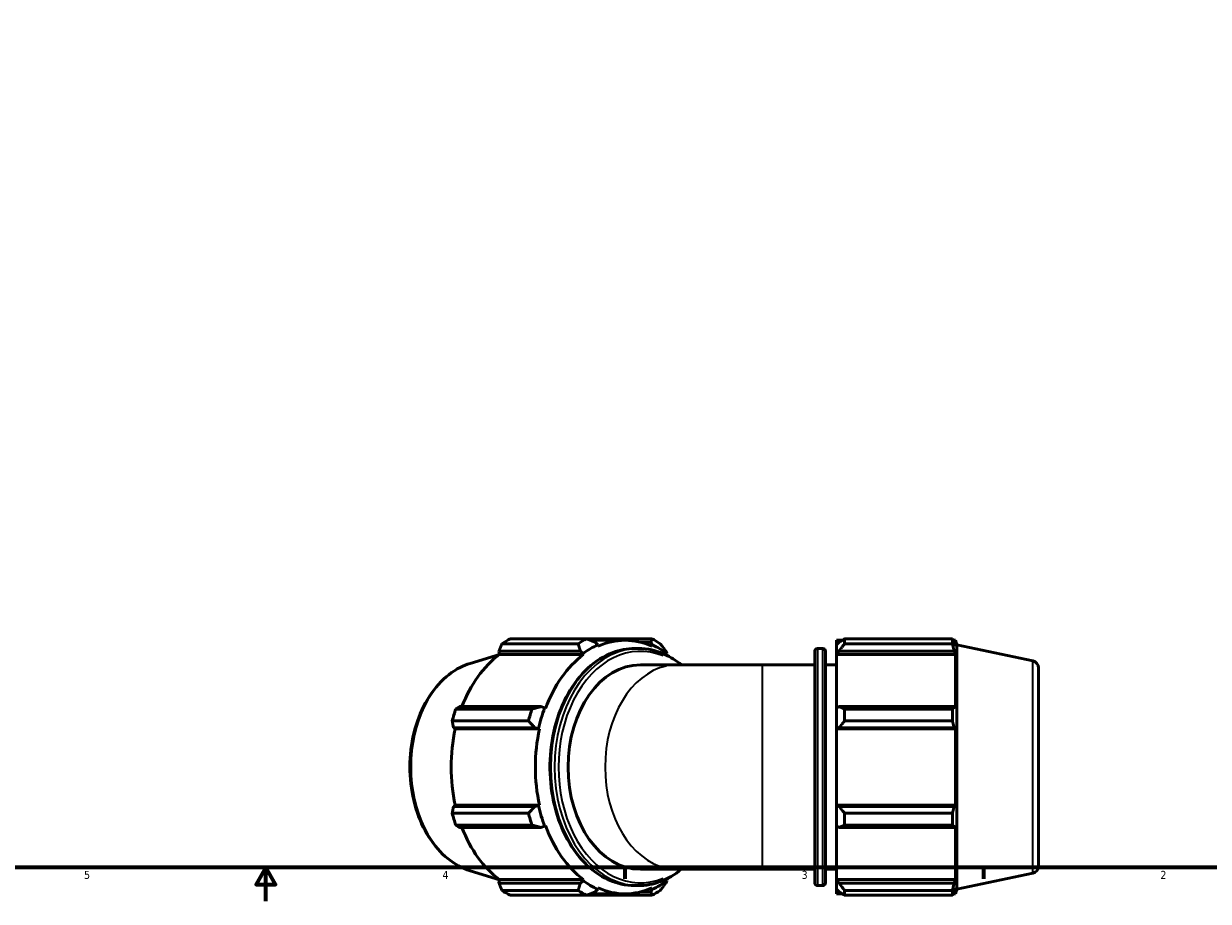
# Model space of a CAD drawing. Header units: inches. Extents: x 0.1 to 55.5, y -17.4 to 41.4.
# Tile 4 of 9: x 14.1 to 28.2, y 0.6 to 11. Entities that reach past the tile are written whole.
import ezdxf

# ---------------------------------------------------------------- set-up
doc = ezdxf.new("R2010")
doc.units = ezdxf.units.IN
doc.header["$MEASUREMENT"] = 0
for name, color, linetype, lineweight in [('Border (ANSI)', 7, 'Continuous', 70), ('Visible (ANSI)', 7, 'Continuous', 50), ('Visible Narrow (ANSI)', 7, 'Continuous', 35)]:
    doc.layers.add(name, color=color, linetype=linetype, lineweight=lineweight)
doc.styles.add('Note Text (ANSI)', font='tahoma.ttf')

# ---------------------------------------------------------------- blocks, each defined once
blk = doc.blocks.new('Borders Default Border')
at = {"layer": 'Border (ANSI)'}
for p, q in [((21.25, 1), (21.25, 0.866)), ((25.5, 1), (25.5, 0.866))]:
    blk.add_line(p, q, dxfattribs=at)
at = {"layer": 'Border (ANSI)', "flags": 128}
for points in [[(0.5, 1), (0.5, 21), (33.5, 21), (33.5, 1), (0.5, 1)], [(17, 0.6), (17, 1), (16.885, 0.8), (17.115, 0.8), (17, 1)]]:
    blk.add_lwpolyline(points, dxfattribs=at)
at = {"layer": 'Border (ANSI)', "color": 5, "true_color": 0x0000ff, "char_height": 0.0945, "attachment_point": 7, "style": 'Note Text (ANSI)'}
for s, insert in [('5', (14.847, 0.864)), ('4', (19.092, 0.866)), ('3', (23.346, 0.864)), ('2', (27.596, 0.866))]:
    blk.add_mtext(s, dxfattribs=dict(at, insert=insert))

msp = doc.modelspace()

# ---------------------------------------------------------------- linework, layer by layer
at = {"layer": 'Visible (ANSI)'}
for p, q in [((20.699, 3.6521), (19.7959, 3.6521)), ((19.8956, 3.7105), (20.7987, 3.7105)), ((21.572, 3.7105), (20.7987, 3.7105)), ((21.2539, 3.6929), (20.8432, 3.6929)), ((20.9311, 3.6387), (20.9014, 3.6695)), ((21.4403, 3.6695), (21.5607, 3.6695)), ((21.5607, 3.6695), (21.5767, 3.6387)), ((23.7579, 3.6929), (23.7579, 3.6387)), ((23.7579, 3.6929), (23.8266, 3.6929)), ((23.7902, 3.6695), (23.7579, 3.6387)), ((23.8548, 3.7105), (23.8548, 3.6521)), ((23.8548, 3.7105), (25.1319, 3.7105)), ((25.1319, 3.6521), (23.8548, 3.6521)), ((25.1319, 3.6521), (25.1319, 3.7105)), ((25.141, 3.6929), (25.1686, 3.6929)), ((25.1686, 3.6233), (25.1529, 3.6695)), ((25.1686, 3.6233), (25.1686, 3.6929)), ((25.1861, 3.6391), (25.1686, 3.6929)), ((19.4191, 3.4192), (19.7656, 3.5258)), ((19.7613, 3.5661), (20.7248, 3.5661)), ((19.7659, 3.5232), (19.7613, 3.5661)), ((20.7635, 3.5232), (19.7659, 3.5232)), ((20.7248, 3.5661), (20.7582, 3.5375)), ((20.7582, 3.5375), (20.7635, 3.5232)), ((20.9345, 3.6233), (20.9311, 3.6387)), ((21.4124, 3.596), (21.3683, 3.596)), ((21.5767, 3.6387), (21.5732, 3.6233)), ((21.7496, 3.5375), (21.7373, 3.5661)), ((21.7443, 3.5232), (21.7496, 3.5375)), ((23.5005, 0.819), (23.5005, 3.5628)), ((23.5337, 3.596), (23.5961, 3.596)), ((23.6292, 3.5628), (23.6292, 0.819)), ((23.7579, 3.5375), (23.7579, 3.6387)), ((23.7579, 3.5375), (23.7902, 3.5661)), ((23.7579, 3.5232), (23.7579, 3.5375)), ((23.7579, 3.5232), (23.7579, 2.8919)), ((23.7579, 3.5232), (25.1686, 3.5232)), ((23.7902, 3.5661), (25.1529, 3.5661)), ((25.1529, 3.5661), (25.1686, 3.5232)), ((25.1686, 2.8844), (25.1686, 3.5232)), ((25.1861, 0.7427), (25.1861, 3.6391)), ((26.0854, 3.448), (25.1861, 3.6391)), ((21.8739, 3.4022), (21.4358, 3.4022)), ((22.8811, 3.4022), (21.8739, 3.4022)), ((22.8811, 3.4022), (23.5005, 3.4022)), ((23.6292, 3.4022), (23.7579, 3.4022)), ((26.1511, 3.3669), (26.1511, 1.0149)), ((19.2491, 2.8787), (20.1521, 2.8787)), ((20.2586, 2.9068), (19.295, 2.9068)), ((20.3017, 2.8919), (20.2586, 2.9068)), ((20.3118, 2.8844), (20.3017, 2.8919)), ((23.7902, 2.9068), (23.7579, 2.8919)), ((23.7579, 2.6474), (23.7579, 2.8919)), ((25.1529, 2.9068), (23.7902, 2.9068)), ((23.8548, 2.8787), (23.8548, 2.7378)), ((23.8548, 2.8787), (25.1319, 2.8787)), ((25.1319, 2.7378), (25.1319, 2.8787)), ((25.1686, 2.8844), (25.1529, 2.9068)), ((20.1108, 2.7378), (19.2078, 2.7378)), ((25.1319, 2.7378), (23.8548, 2.7378)), ((19.2219, 2.6571), (20.1855, 2.6571)), ((19.2435, 2.6426), (19.2219, 2.6571)), ((20.241, 2.6426), (19.2435, 2.6426)), ((20.1855, 2.6571), (20.2301, 2.6474)), ((20.2301, 2.6474), (20.241, 2.6426)), ((23.7579, 2.6474), (23.7902, 2.6571)), ((23.7579, 2.6426), (23.7579, 2.6474)), ((23.7579, 2.6426), (23.7579, 1.7393)), ((23.7579, 2.6426), (25.1686, 2.6426)), ((23.7902, 2.6571), (25.1529, 2.6571)), ((25.1529, 2.6571), (25.1686, 2.6426)), ((25.1686, 1.7393), (25.1686, 2.6426)), ((19.2219, 1.7247), (19.2435, 1.7393)), ((20.1855, 1.7247), (19.2219, 1.7247)), ((20.241, 1.7393), (19.2435, 1.7393)), ((20.2301, 1.7344), (20.1855, 1.7247)), ((20.241, 1.7393), (20.2301, 1.7344)), ((23.7579, 1.7344), (23.7579, 1.7393)), ((23.7579, 1.7393), (25.1686, 1.7393)), ((23.7579, 1.4899), (23.7579, 1.7344)), ((23.7902, 1.7247), (23.7579, 1.7344)), ((25.1529, 1.7247), (23.7902, 1.7247)), ((25.1686, 1.7393), (25.1529, 1.7247)), ((19.2078, 1.6441), (20.1108, 1.6441)), ((23.8548, 1.6441), (23.8548, 1.5031)), ((23.8548, 1.6441), (25.1319, 1.6441)), ((25.1319, 1.5031), (25.1319, 1.6441)), ((20.1521, 1.5031), (19.2491, 1.5031)), ((19.295, 1.475), (20.2586, 1.475)), ((20.2586, 1.475), (20.3017, 1.4899)), ((20.3017, 1.4899), (20.3118, 1.4974)), ((23.7579, 1.4899), (23.7902, 1.475)), ((23.7579, 1.4899), (23.7579, 0.8587)), ((23.7902, 1.475), (25.1529, 1.475)), ((25.1319, 1.5031), (23.8548, 1.5031)), ((25.1529, 1.475), (25.1686, 1.4974)), ((25.1686, 0.8587), (25.1686, 1.4974)), ((19.4191, 0.9626), (19.7656, 0.856)), ((19.7613, 0.8157), (19.7659, 0.8587)), ((20.7635, 0.8587), (19.7659, 0.8587)), ((20.7582, 0.8443), (20.7248, 0.8157)), ((20.7635, 0.8587), (20.7582, 0.8443)), ((21.8739, 0.9797), (21.4358, 0.9797)), ((21.7373, 0.8157), (21.7496, 0.8443)), ((21.7496, 0.8443), (21.7443, 0.8587)), ((21.8739, 0.9797), (22.8811, 0.9797)), ((22.8811, 0.9797), (23.5005, 0.9797)), ((23.6292, 0.9797), (23.7579, 0.9797)), ((23.7579, 0.8443), (23.7579, 0.8587)), ((23.7579, 0.8587), (25.1686, 0.8587)), ((23.7579, 0.7431), (23.7579, 0.8443)), ((23.7902, 0.8157), (23.7579, 0.8443)), ((25.1686, 0.8587), (25.1529, 0.8157)), ((26.0854, 0.9338), (25.1861, 0.7427)), ((20.7248, 0.8157), (19.7613, 0.8157)), ((19.7959, 0.7297), (20.699, 0.7297)), ((20.9014, 0.7123), (20.9311, 0.7431)), ((20.9311, 0.7431), (20.9345, 0.7585)), ((21.4124, 0.7859), (21.3683, 0.7859)), ((21.5607, 0.7123), (21.4403, 0.7123)), ((21.5767, 0.7431), (21.5607, 0.7123)), ((21.5732, 0.7585), (21.5767, 0.7431)), ((23.5337, 0.7859), (23.5961, 0.7859)), ((23.7579, 0.7431), (23.7902, 0.7123)), ((23.7579, 0.7431), (23.7579, 0.689)), ((25.1529, 0.8157), (23.7902, 0.8157)), ((23.8548, 0.7297), (23.8548, 0.6713)), ((23.8548, 0.7297), (25.1319, 0.7297)), ((25.1319, 0.6713), (25.1319, 0.7297)), ((25.1529, 0.7123), (25.1686, 0.7585)), ((25.1686, 0.689), (25.1686, 0.7585)), ((25.1861, 0.7427), (25.1686, 0.689)), ((20.7987, 0.6713), (19.8956, 0.6713)), ((20.7987, 0.6713), (21.572, 0.6713)), ((21.2539, 0.689), (20.8432, 0.689)), ((23.7579, 0.689), (23.8266, 0.689)), ((25.1319, 0.6713), (23.8548, 0.6713)), ((25.141, 0.689), (25.1686, 0.689))]:
    msp.add_line(p, q, dxfattribs=at)
for centre, radius, start, end in [((23.5337, 3.5628), 0.0331, 90, 180), ((23.5961, 3.5628), 0.0331, 0, 90), ((26.0682, 3.3669), 0.0829, 0, 78), ((26.0682, 1.0149), 0.0829, 282, 0), ((23.5337, 0.819), 0.0331, 180, 270), ((23.5961, 0.819), 0.0331, 270, 0)]:
    msp.add_arc(centre, radius, start, end, dxfattribs=at)
for centre, major_axis, start_param, end_param in [((20.2823, 2.1909), (0, 1.615), 0.3454353, 0.4399629), ((21.1854, 2.1909), (0, 1.615), 0.3454353, 0.4399629), ((21.2539, 2.1909), (0, 1.5019), 5.9777527, 6.5886179), ((21.1854, 2.1909), (0, 1.615), 5.8432224, 5.93775), ((20.2563, 2.1909), (0, 1.502), 0.4799655, 1.0739634), ((21.2539, 2.1909), (0, -1.502), 3.6215582, 4.2324234), ((21.2539, 2.1909), (0, 1.5181), 0.3054326, 0.4799655), ((21.2539, 2.1909), (0, 1.5181), 5.8032198, 5.9777527), ((21.2539, 2.1909), (0, 1.502), 5.7774094, 5.8032198), ((21.4358, 2.1909), (0, -1.2112), 3.1415927, 6.2831853), ((20.2823, 2.1909), (0, 1.615), 1.1308334, 1.225361), ((21.1854, 2.1909), (0, -1.615), 4.2724261, 4.3669537), ((21.2539, 2.1909), (0, 1.5181), 1.0908308, 1.2653637), ((20.2563, 2.1909), (0, 1.5019), 1.2653637, 1.8762289), ((21.2539, 2.1909), (0, -1.5019), 4.4069564, 5.0178216), ((21.2539, 2.1909), (0, 1.5181), 1.8762289, 2.0507619), ((20.2823, 2.1909), (0, 1.615), 1.9162316, 2.0107592), ((21.1854, 2.1909), (0, -1.615), 5.0578243, 5.1523519), ((20.2563, 2.1909), (0, 1.5019), 2.0676292, 2.6616271), ((21.2539, 2.1909), (0, -1.502), 5.1923545, 5.8032198), ((21.2539, 2.1909), (0, -1.5181), 5.8032198, 5.9777527), ((21.2539, 2.1909), (0, -1.5181), 0.3054326, 0.4799655), ((21.2539, 2.1909), (0, 1.502), 3.6215582, 3.6473685), ((20.2823, 2.1909), (0, -1.615), 5.8432224, 5.93775), ((21.1854, 2.1909), (0, -1.615), 5.8432224, 5.93775), ((21.2539, 2.1909), (0, -1.5019), 5.9777527, 6.5886179), ((21.1854, 2.1909), (0, -1.615), 0.3454353, 0.4399629)]:
    msp.add_ellipse(centre, major_axis=major_axis, ratio=0.7071068, start_param=start_param, end_param=end_param, dxfattribs=at)
for points, weights in [([(19.7959, 3.6521), (19.7781, 3.6082), (19.7613, 3.5661)], [2.74138513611, 2.7756364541, 2.80802157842]), ([(20.699, 3.6521), (20.7126, 3.6082), (20.7248, 3.5661)], [1.01766396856, 1.01336802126, 1.00826646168]), ([(20.9014, 3.6695), (20.8515, 3.6896), (20.7987, 3.7105)], [1.0134054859, 1.0184150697, 1.02261394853]), ([(21.572, 3.7105), (21.5667, 3.6896), (21.5607, 3.6695)], [1.02261394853, 1.0184150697, 1.0134054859]), ([(21.7373, 3.5661), (21.7056, 3.6082), (21.6717, 3.6521)], [1.00826646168, 1.01336802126, 1.01766396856]), ([(23.8548, 3.7105), (23.8212, 3.6896), (23.7902, 3.6695)], [1.01523764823, 1.01086526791, 1.00569007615]), ([(23.7902, 3.5661), (23.8212, 3.6082), (23.8548, 3.6521)], [1.00569007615, 1.01086526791, 1.01523764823]), ([(25.1319, 3.7105), (25.1428, 3.6896), (25.1529, 3.6695)], [1, 1.00113259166, 1.00144828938]), ([(25.1529, 3.5661), (25.1428, 3.6082), (25.1319, 3.6521)], [1.00144828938, 1.00113259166, 1]), ([(19.295, 2.9068), (19.2724, 2.8931), (19.2491, 2.8787)], [2.80802157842, 2.7756364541, 2.74138513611]), ([(20.2586, 2.9068), (20.2069, 2.8931), (20.1521, 2.8787)], [1.01394735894, 1.01894715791, 1.02313571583]), ([(23.8548, 2.8787), (23.8212, 2.8931), (23.7902, 2.9068)], [1.01523764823, 1.01086526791, 1.00569007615]), ([(25.1319, 2.8787), (25.1428, 2.8931), (25.1529, 2.9068)], [1, 1.00113259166, 1.00144828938]), ([(19.2078, 2.7378), (19.2149, 2.6966), (19.2219, 2.6571)], [2.74138513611, 2.7756364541, 2.80802157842]), ([(20.1108, 2.7378), (20.1494, 2.6966), (20.1855, 2.6571)], [1.01884810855, 1.01457524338, 1.00949554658]), ([(23.7902, 2.6571), (23.8212, 2.6966), (23.8548, 2.7378)], [1.00569007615, 1.01086526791, 1.01523764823]), ([(25.1529, 2.6571), (25.1428, 2.6966), (25.1319, 2.7378)], [1.00144828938, 1.00113259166, 1]), ([(19.2219, 1.7247), (19.2149, 1.6852), (19.2078, 1.6441)], [2.7960622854, 2.7638150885, 2.72970964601]), ([(20.1855, 1.7247), (20.1494, 1.6852), (20.1108, 1.6441)], [1.00949554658, 1.01457524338, 1.01884810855]), ([(23.8548, 1.6441), (23.8212, 1.6852), (23.7902, 1.7247)], [1.01523764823, 1.01086526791, 1.00569007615]), ([(25.1319, 1.6441), (25.1428, 1.6852), (25.1529, 1.7247)], [1, 1.00113259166, 1.00144828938]), ([(19.2491, 1.5031), (19.2724, 1.4888), (19.295, 1.475)], [2.72970964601, 2.7638150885, 2.7960622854]), ([(20.1521, 1.5031), (20.2069, 1.4888), (20.2586, 1.475)], [1.02313571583, 1.01894715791, 1.01394735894]), ([(23.7902, 1.475), (23.8212, 1.4888), (23.8548, 1.5031)], [1.00569007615, 1.01086526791, 1.01523764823]), ([(25.1529, 1.475), (25.1428, 1.4888), (25.1319, 1.5031)], [1.00144828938, 1.00113259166, 1]), ([(19.7613, 0.8157), (19.7781, 0.7736), (19.7959, 0.7297)], [2.7960622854, 2.7638150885, 2.72970964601]), ([(20.7248, 0.8157), (20.7126, 0.7736), (20.699, 0.7297)], [1.00826646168, 1.01336802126, 1.01766396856]), ([(20.7987, 0.6713), (20.8515, 0.6922), (20.9014, 0.7123)], [1.02261394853, 1.0184150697, 1.0134054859]), ([(21.5607, 0.7123), (21.5667, 0.6922), (21.572, 0.6713)], [1.0134054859, 1.0184150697, 1.02261394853]), ([(21.6717, 0.7297), (21.7056, 0.7736), (21.7373, 0.8157)], [1.01766396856, 1.01336802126, 1.00826646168]), ([(23.8548, 0.7297), (23.8212, 0.7736), (23.7902, 0.8157)], [1.01523764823, 1.01086526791, 1.00569007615]), ([(23.7902, 0.7123), (23.8212, 0.6922), (23.8548, 0.6713)], [1.00569007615, 1.01086526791, 1.01523764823]), ([(25.1319, 0.7297), (25.1428, 0.7736), (25.1529, 0.8157)], [1, 1.00113259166, 1.00144828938]), ([(25.1529, 0.7123), (25.1428, 0.6922), (25.1319, 0.6713)], [1.00144828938, 1.00113259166, 1])]:
    msp.add_rational_spline(points, weights, degree=2, dxfattribs=at)
for points, knots in [([(21.3683, 0.7859), (21.2623, 0.7859), (21.1564, 0.8095), (20.9547, 0.9018), (20.8591, 0.9707), (20.6874, 1.1474), (20.6115, 1.2557), (20.4877, 1.5004), (20.4399, 1.6369), (20.3775, 1.9242), (20.3628, 2.0748), (20.3679, 2.3749), (20.3878, 2.5243), (20.4601, 2.8071), (20.5126, 2.9403), (20.6451, 3.1771), (20.7252, 3.2806), (20.9049, 3.4466), (21.0044, 3.5093), (21.1933, 3.5799), (21.2808, 3.596), (21.3683, 3.596)], [3.1415927, 3.1415927, 3.1415927, 3.1415927, 3.4543038, 3.4543038, 3.7705233, 3.7705233, 4.0914098, 4.0914098, 4.4139715, 4.4139715, 4.7367085, 4.7367085, 5.0594079, 5.0594079, 5.3821496, 5.3821496, 5.7046029, 5.7046029, 6.0249516, 6.0249516, 6.2831853, 6.2831853, 6.2831853, 6.2831853]), ([(21.4124, 3.596), (21.5184, 3.596), (21.6244, 3.5723), (21.7934, 3.495), (21.8595, 3.4532), (21.9215, 3.4022)], [0, 0, 0, 0, 0.3127112, 0.3127112, 0.52715053, 0.52715053, 0.52715053, 0.52715053]), ([(19.4191, 0.9626), (19.3255, 0.9914), (19.2362, 1.0402), (19.0708, 1.174), (18.9955, 1.2603), (18.8673, 1.4618), (18.8149, 1.5777), (18.7392, 1.8264), (18.716, 1.9593), (18.701, 2.2282), (18.7092, 2.3643), (18.7563, 2.6263), (18.7952, 2.7522), (18.9005, 2.9811), (18.9668, 3.0842), (19.1208, 3.2556), (19.2082, 3.3243), (19.3405, 3.3912), (19.3794, 3.407), (19.4191, 3.4192)], [3.3557832, 3.3557832, 3.3557832, 3.3557832, 3.6611716, 3.6611716, 3.9797194, 3.9797194, 4.3058891, 4.3058891, 4.6336277, 4.6336277, 4.9613188, 4.9613188, 5.289067, 5.289067, 5.616422, 5.616422, 5.939567, 5.939567, 6.0689947, 6.0689947, 6.0689947, 6.0689947]), ([(21.9215, 0.9797), (21.8438, 0.9157), (21.7595, 0.8662), (21.5875, 0.802), (21.4999, 0.7859), (21.4124, 0.7859)], [2.61444212, 2.61444212, 2.61444212, 2.61444212, 2.88335899, 2.88335899, 3.14159265, 3.14159265, 3.14159265, 3.14159265])]:
    msp.add_open_spline(points, degree=3, knots=knots, dxfattribs=at)
at = {"layer": 'Visible Narrow (ANSI)'}
for p, q in [((23.5337, 3.5787), (23.5337, 0.8032)), ((23.5961, 0.8032), (23.5961, 3.5787)), ((22.8811, 0.9946), (22.8811, 3.3872)), ((26.0854, 0.9493), (26.0854, 3.4325))]:
    msp.add_line(p, q, dxfattribs=at)
for centre, major_axis, start_param, end_param in [((21.4358, 2.1909), (0, -1.3719), 2.8587569, 6.5660211), ((21.3683, 2.1909), (0, -1.405), 3.2986723, 6.1261057), ((21.4124, 2.1909), (0, 1.405), 0.1570796, 2.984513), ((19.6081, 2.1909), (0, -1.2571), 3.4914438, 5.9333342), ((21.8739, 2.1909), (0, -1.2112), 3.2986723, 6.1261057)]:
    msp.add_ellipse(centre, major_axis=major_axis, ratio=0.7071068, start_param=start_param, end_param=end_param, dxfattribs=at)

# ---------------------------------------------------------------- block references
msp.add_blockref('Borders Default Border', (0, 0))

doc.saveas('drawing.dxf')
